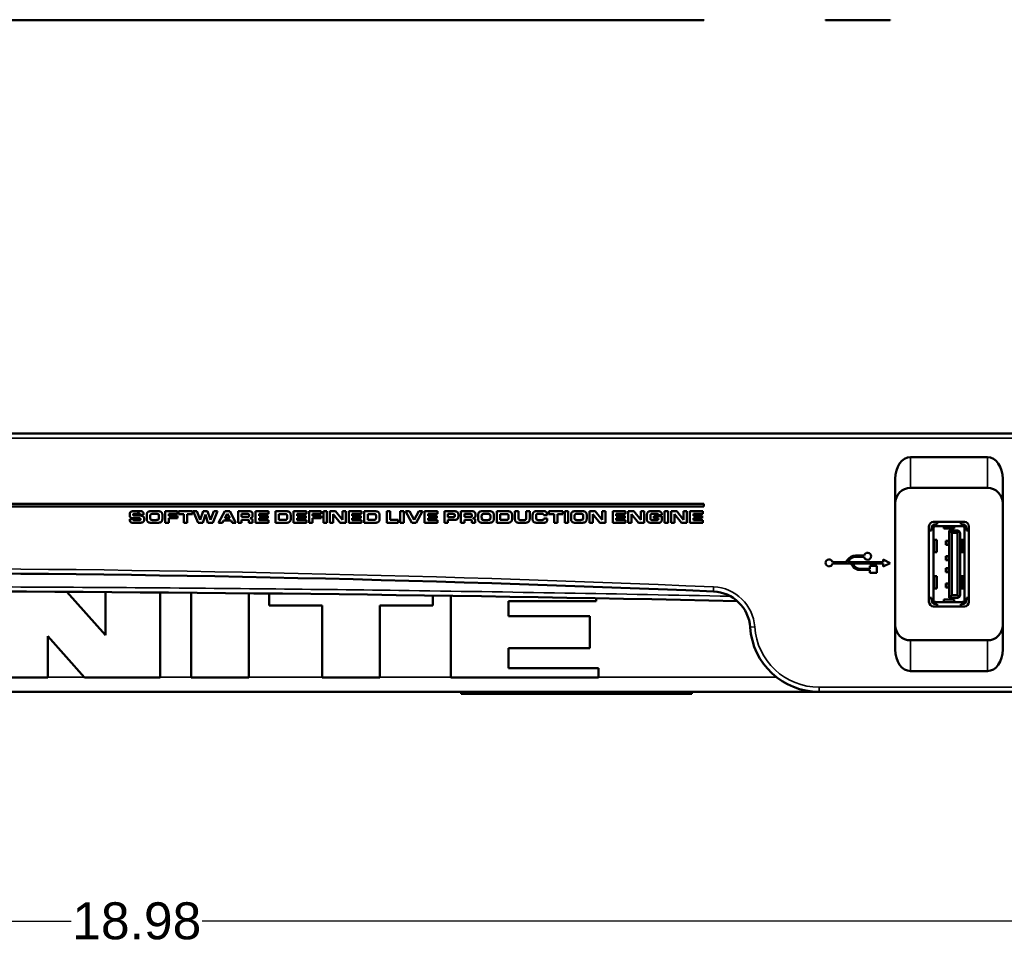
# Model space of a CAD drawing. Header units: inches. Extents: x 1.8 to 36.9, y 5.5 to 26.1.
# Tile 24 of 38: x 25.1 to 31.5, y 9.5 to 15.5. Entities that reach past the tile are written whole.
import ezdxf

# ---------------------------------------------------------------- set-up
doc = ezdxf.new("R2010")
doc.units = ezdxf.units.IN
doc.header["$MEASUREMENT"] = 0
for name, color, linetype, lineweight in [('Dimension (ANSI)', 7, 'Continuous', 25), ('Visible (ANSI)', 7, 'Continuous', 50), ('Visible Narrow (ANSI)', 7, 'Continuous', 35)]:
    doc.layers.add(name, color=color, linetype=linetype, lineweight=lineweight)
doc.styles.add('Ross DEFAULT-ANSI', font='arial.ttf')
doc.dimstyles.new('Ross Fabrication Imperial-ANSI', dxfattribs={"dimtxt": 0.24, "dimasz": 0.098425, "dimexe": 0.125, "dimexo": 0.0625, "dimgap": 0.031496, "dimtad": 0, "dimtih": 1, "dimtoh": 1, "dimrnd": 1e-08, "dimzin": 0, "dimdsep": 46, "dimtxsty": 'Ross DEFAULT-ANSI', "dimcen": 0.09, "dimdle": 0.393701, "dimclrd": 179, "dimclre": 179, "dimclrt": 179, "dimadec": 0, "dimazin": 0, "dimtfac": 1, "dimtofl": 0, "dimtmove": 0, "dimatfit": 3, "dimfxl": 1, "dimtolj": 1, "dimtzin": 4, "dimlwd": 25, "dimlwe": 25, "dimarcsym": 0})

# ---------------------------------------------------------------- blocks, each defined once
blk = doc.blocks.new('*D6')
at = {"layer": 'Defpoints', "color": 0, "linetype": 'Continuous'}
for p in [(16.4199, 11.2276), (35.3999, 11.2276), (35.3999, 9.6385)]:
    blk.add_point(p, dxfattribs=at)
at = {"layer": 'Dimension (ANSI)', "color": 179, "linetype": 'Continuous', "lineweight": 25}
for p, q in [((16.4199, 11.1651), (16.4199, 9.5135)), ((35.3999, 11.1651), (35.3999, 9.5135)), ((16.5183, 9.6385), (25.4845, 9.6385)), ((35.3015, 9.6385), (26.3353, 9.6385))]:
    blk.add_line(p, q, dxfattribs=at)
at = {"layer": 'Dimension (ANSI)', "color": 179, "linetype": 'Continuous'}
for points in [[(16.5183, 9.6549), (16.5183, 9.6221), (16.4199, 9.6385)], [(35.3015, 9.6549), (35.3015, 9.6221), (35.3999, 9.6385)]]:
    blk.add_solid(points, dxfattribs=at)
at = {"layer": 'Dimension (ANSI)', "color": 179, "linetype": 'Continuous', "lineweight": 25, "insert": (25.9099, 9.6385), "char_height": 0.24, "attachment_point": 5, "style": 'Ross DEFAULT-ANSI'}
blk.add_mtext('\\A1;18.98', dxfattribs=at)

msp = doc.modelspace()

# ---------------------------------------------------------------- linework, layer by layer
at = {"layer": 'Visible (ANSI)'}
for p, q in [((29.5963, 15.493), (20.1347, 15.493)), ((29.5963, 15.495), (29.5963, 15.493)), ((30.3873, 15.495), (30.3873, 15.493)), ((30.3873, 15.493), (30.4325, 15.493)), ((30.4325, 15.495), (30.4325, 15.493)), ((30.519, 15.493), (30.4325, 15.493)), ((30.519, 15.495), (30.519, 15.493)), ((30.5301, 15.493), (30.519, 15.493)), ((30.5301, 15.493), (30.5811, 15.493)), ((30.6376, 15.493), (30.5811, 15.493)), ((30.6376, 15.495), (30.6376, 15.493)), ((30.6376, 15.493), (30.6827, 15.493)), ((30.6827, 15.495), (30.6827, 15.493)), ((30.7608, 15.493), (30.6827, 15.493)), ((30.7608, 15.495), (30.7608, 15.493)), ((30.8072, 15.493), (30.7608, 15.493)), ((30.8072, 15.495), (30.8072, 15.493)), ((35.2999, 12.8056), (16.5199, 12.8056)), ((31.4393, 12.6526), (30.9393, 12.6526)), ((30.8393, 11.404), (30.8393, 12.5112)), ((31.5393, 12.5112), (31.5393, 11.404)), ((30.9393, 12.4526), (31.4393, 12.4526)), ((29.5963, 12.3494), (20.1347, 12.3494)), ((20.1347, 12.3323), (29.5963, 12.3323)), ((25.9113, 12.3023), (25.8954, 12.302)), ((25.9273, 12.3023), (25.9113, 12.3023)), ((26.0243, 12.3023), (26.0081, 12.302)), ((26.0425, 12.302), (26.0243, 12.3023)), ((26.0951, 12.3016), (26.0951, 12.2266)), ((26.1747, 12.3016), (26.0951, 12.3016)), ((26.1747, 12.2845), (26.1747, 12.3016)), ((26.1816, 12.3016), (26.1816, 12.2828)), ((26.2713, 12.3016), (26.1816, 12.3016)), ((26.2713, 12.2828), (26.2713, 12.3016)), ((26.2774, 12.3016), (26.3079, 12.2266)), ((26.3008, 12.3016), (26.2774, 12.3016)), ((26.3227, 12.2447), (26.3008, 12.3016)), ((26.3424, 12.3016), (26.3227, 12.2447)), ((26.37, 12.3016), (26.3424, 12.3016)), ((26.3886, 12.2447), (26.37, 12.3016)), ((26.4112, 12.3016), (26.3886, 12.2447)), ((26.4036, 12.2266), (26.4345, 12.3016)), ((26.4345, 12.3016), (26.4112, 12.3016)), ((26.4831, 12.3016), (26.4413, 12.2266)), ((26.5139, 12.3016), (26.4831, 12.3016)), ((26.5548, 12.2266), (26.5139, 12.3016)), ((26.5683, 12.3016), (26.5683, 12.2266)), ((26.6381, 12.3016), (26.5683, 12.3016)), ((26.682, 12.3016), (26.682, 12.2266)), ((26.7656, 12.3016), (26.682, 12.3016)), ((26.7656, 12.2845), (26.7656, 12.3016)), ((26.8106, 12.3016), (26.8106, 12.2266)), ((26.8767, 12.3016), (26.8106, 12.3016)), ((26.929, 12.3016), (26.929, 12.2266)), ((27.0127, 12.3016), (26.929, 12.3016)), ((27.0127, 12.2845), (27.0127, 12.3016)), ((27.0295, 12.3016), (27.0295, 12.2266)), ((27.1091, 12.3016), (27.0295, 12.3016)), ((27.1091, 12.2845), (27.1091, 12.3016)), ((27.1457, 12.3016), (27.1229, 12.3016)), ((27.1229, 12.3016), (27.1229, 12.2266)), ((27.1457, 12.2266), (27.1457, 12.3016)), ((27.1651, 12.3016), (27.1651, 12.2266)), ((27.2014, 12.3016), (27.1651, 12.3016)), ((27.2466, 12.2454), (27.2014, 12.3016)), ((27.2466, 12.3016), (27.2466, 12.2454)), ((27.2681, 12.3016), (27.2466, 12.3016)), ((27.2681, 12.2266), (27.2681, 12.3016)), ((27.2877, 12.3016), (27.2877, 12.2266)), ((27.3713, 12.3016), (27.2877, 12.3016)), ((27.3713, 12.2845), (27.3713, 12.3016)), ((27.3882, 12.3016), (27.3882, 12.2266)), ((27.4543, 12.3016), (27.3882, 12.3016)), ((27.5347, 12.3016), (27.5347, 12.2266)), ((27.5575, 12.3016), (27.5347, 12.3016)), ((27.5575, 12.2454), (27.5575, 12.3016)), ((27.6449, 12.3016), (27.6221, 12.3016)), ((27.6221, 12.3016), (27.6221, 12.2266)), ((27.6449, 12.2266), (27.6449, 12.3016)), ((27.6825, 12.3016), (27.6575, 12.3016)), ((27.6575, 12.3016), (27.6971, 12.2266)), ((27.712, 12.245), (27.6825, 12.3016)), ((27.7427, 12.3016), (27.712, 12.245)), ((27.7263, 12.2266), (27.7681, 12.3016)), ((27.7681, 12.3016), (27.7427, 12.3016)), ((27.7809, 12.3016), (27.7809, 12.2266)), ((27.8645, 12.3016), (27.7809, 12.3016)), ((27.8645, 12.2845), (27.8645, 12.3016)), ((27.9095, 12.3016), (27.9095, 12.2266)), ((27.9702, 12.3016), (27.9095, 12.3016)), ((28.0164, 12.3016), (28.0164, 12.2266)), ((28.0862, 12.3016), (28.0164, 12.3016)), ((28.1785, 12.3023), (28.1623, 12.302)), ((28.1967, 12.302), (28.1785, 12.3023)), ((28.2493, 12.3016), (28.2493, 12.2266)), ((28.3155, 12.3016), (28.2493, 12.3016)), ((28.3676, 12.3014), (28.3676, 12.2554)), ((28.3905, 12.3014), (28.3676, 12.3014)), ((28.3905, 12.2621), (28.3905, 12.3014)), ((28.441, 12.3014), (28.441, 12.2588)), ((28.464, 12.3014), (28.441, 12.3014)), ((28.464, 12.2544), (28.464, 12.3014)), ((28.5309, 12.3022), (28.5096, 12.3017)), ((28.5463, 12.3022), (28.5309, 12.3022)), ((28.589, 12.3016), (28.589, 12.2828)), ((28.6787, 12.3016), (28.589, 12.3016)), ((28.6787, 12.2828), (28.6787, 12.3016)), ((28.7143, 12.3016), (28.6915, 12.3016)), ((28.6915, 12.3016), (28.6915, 12.2266)), ((28.7143, 12.2266), (28.7143, 12.3016)), ((28.7822, 12.3023), (28.766, 12.302)), ((28.8004, 12.302), (28.7822, 12.3023)), ((28.853, 12.3016), (28.853, 12.2266)), ((28.8892, 12.3016), (28.853, 12.3016)), ((28.9344, 12.2454), (28.8892, 12.3016)), ((28.9344, 12.3016), (28.9344, 12.2454)), ((28.9559, 12.3016), (28.9344, 12.3016)), ((28.9559, 12.2266), (28.9559, 12.3016)), ((29.0036, 12.3016), (29.0036, 12.2266)), ((29.0873, 12.3016), (29.0036, 12.3016)), ((29.0873, 12.2845), (29.0873, 12.3016)), ((29.104, 12.3016), (29.104, 12.2266)), ((29.1403, 12.3016), (29.104, 12.3016)), ((29.1855, 12.2454), (29.1403, 12.3016)), ((29.1855, 12.3016), (29.1855, 12.2454)), ((29.207, 12.3016), (29.1855, 12.3016)), ((29.207, 12.2266), (29.207, 12.3016)), ((29.273, 12.3023), (29.2559, 12.3019)), ((29.2792, 12.3023), (29.273, 12.3023)), ((29.2945, 12.3019), (29.2792, 12.3023)), ((29.3636, 12.3016), (29.3408, 12.3016)), ((29.3408, 12.3016), (29.3408, 12.2266)), ((29.3636, 12.2266), (29.3636, 12.3016)), ((29.3831, 12.3016), (29.3831, 12.2266)), ((29.4193, 12.3016), (29.3831, 12.3016)), ((29.4645, 12.2454), (29.4193, 12.3016)), ((29.4645, 12.3016), (29.4645, 12.2454)), ((29.486, 12.3016), (29.4645, 12.3016)), ((29.486, 12.2266), (29.486, 12.3016)), ((29.5056, 12.3016), (29.5056, 12.2266)), ((29.5893, 12.3016), (29.5056, 12.3016)), ((29.5893, 12.2845), (29.5893, 12.3016)), ((29.5963, 12.3323), (29.5963, 12.3494)), ((25.8643, 12.2505), (25.8643, 12.2459)), ((25.8867, 12.2505), (25.8643, 12.2505)), ((25.883, 12.2566), (25.9206, 12.2558)), ((25.8868, 12.2492), (25.8867, 12.2505)), ((25.8879, 12.2262), (25.9033, 12.2259)), ((25.8951, 12.2854), (25.9126, 12.286)), ((25.9302, 12.2728), (25.8975, 12.2728)), ((25.9094, 12.2422), (25.8985, 12.2422)), ((25.9033, 12.2259), (25.9325, 12.2267)), ((25.9247, 12.2427), (25.9094, 12.2422)), ((25.9126, 12.286), (25.9236, 12.2858)), ((25.9206, 12.2558), (25.9243, 12.2558)), ((25.9324, 12.2788), (25.9547, 12.2788)), ((25.9744, 12.2652), (25.9746, 12.2513)), ((25.9974, 12.267), (25.998, 12.2755)), ((25.9974, 12.2619), (25.9974, 12.267)), ((26.0018, 12.2264), (26.0174, 12.2258)), ((26.0358, 12.2443), (26.0119, 12.2443)), ((26.0145, 12.2839), (26.0373, 12.2839)), ((26.0174, 12.2258), (26.0246, 12.2258)), ((26.0246, 12.2258), (26.0417, 12.2264)), ((26.0541, 12.2668), (26.0539, 12.2566)), ((26.0772, 12.2654), (26.0772, 12.269)), ((26.0951, 12.2266), (26.1179, 12.2266)), ((26.1179, 12.2845), (26.1747, 12.2845)), ((26.1179, 12.2716), (26.1179, 12.2845)), ((26.1747, 12.2716), (26.1179, 12.2716)), ((26.1179, 12.2568), (26.1747, 12.2568)), ((26.1179, 12.2266), (26.1179, 12.2568)), ((26.1747, 12.2568), (26.1747, 12.2716)), ((26.1816, 12.2828), (26.2151, 12.2828)), ((26.2151, 12.2828), (26.2151, 12.2266)), ((26.2151, 12.2266), (26.238, 12.2266)), ((26.238, 12.2828), (26.2713, 12.2828)), ((26.238, 12.2266), (26.238, 12.2828)), ((26.3079, 12.2266), (26.3386, 12.2266)), ((26.3386, 12.2266), (26.3559, 12.2797)), ((26.3559, 12.2797), (26.3726, 12.2266)), ((26.3726, 12.2266), (26.4036, 12.2266)), ((26.4413, 12.2266), (26.4667, 12.2266)), ((26.4667, 12.2266), (26.4741, 12.2402)), ((26.4741, 12.2402), (26.5226, 12.2402)), ((26.4821, 12.2557), (26.4982, 12.2854)), ((26.5143, 12.2557), (26.4821, 12.2557)), ((26.4982, 12.2854), (26.5143, 12.2557)), ((26.5226, 12.2402), (26.5297, 12.2266)), ((26.5297, 12.2266), (26.5548, 12.2266)), ((26.5683, 12.2266), (26.5911, 12.2266)), ((26.5911, 12.264), (26.5911, 12.2834)), ((26.5911, 12.2834), (26.6326, 12.2834)), ((26.6286, 12.264), (26.5911, 12.264)), ((26.5911, 12.2458), (26.6292, 12.2458)), ((26.5911, 12.2266), (26.5911, 12.2458)), ((26.6326, 12.2834), (26.6363, 12.2826)), ((26.6392, 12.2338), (26.6392, 12.2266)), ((26.6392, 12.2266), (26.6623, 12.2266)), ((26.6623, 12.2266), (26.6623, 12.241)), ((26.6632, 12.2766), (26.6632, 12.2779)), ((26.682, 12.2266), (26.7656, 12.2266)), ((26.7048, 12.2845), (26.7656, 12.2845)), ((26.7048, 12.2716), (26.7048, 12.2845)), ((26.7616, 12.2716), (26.7048, 12.2716)), ((26.7048, 12.2568), (26.7616, 12.2568)), ((26.7048, 12.2435), (26.7048, 12.2568)), ((26.7656, 12.2435), (26.7048, 12.2435)), ((26.7616, 12.2568), (26.7616, 12.2716)), ((26.7656, 12.2266), (26.7656, 12.2435)), ((26.8106, 12.2266), (26.8851, 12.2266)), ((26.8334, 12.2449), (26.8334, 12.2831)), ((26.8334, 12.2831), (26.8722, 12.2831)), ((26.8719, 12.2449), (26.8334, 12.2449)), ((26.8879, 12.2642), (26.8879, 12.2635)), ((26.911, 12.2557), (26.911, 12.2678)), ((26.911, 12.2529), (26.911, 12.2557)), ((26.929, 12.2266), (27.0127, 12.2266)), ((26.9518, 12.2845), (27.0127, 12.2845)), ((26.9518, 12.2716), (26.9518, 12.2845)), ((27.0086, 12.2716), (26.9518, 12.2716)), ((26.9518, 12.2568), (27.0086, 12.2568)), ((26.9518, 12.2435), (26.9518, 12.2568)), ((27.0127, 12.2435), (26.9518, 12.2435)), ((27.0086, 12.2568), (27.0086, 12.2716)), ((27.0127, 12.2266), (27.0127, 12.2435)), ((27.0295, 12.2266), (27.0523, 12.2266)), ((27.0523, 12.2845), (27.1091, 12.2845)), ((27.0523, 12.2716), (27.0523, 12.2845)), ((27.1091, 12.2716), (27.0523, 12.2716)), ((27.0523, 12.2568), (27.1091, 12.2568)), ((27.0523, 12.2266), (27.0523, 12.2568)), ((27.1091, 12.2568), (27.1091, 12.2716)), ((27.1229, 12.2266), (27.1457, 12.2266)), ((27.1651, 12.2266), (27.1866, 12.2266)), ((27.1866, 12.2266), (27.1866, 12.2829)), ((27.1866, 12.2829), (27.2318, 12.2266)), ((27.2318, 12.2266), (27.2681, 12.2266)), ((27.2877, 12.2266), (27.3713, 12.2266)), ((27.3105, 12.2845), (27.3713, 12.2845)), ((27.3105, 12.2716), (27.3105, 12.2845)), ((27.3673, 12.2716), (27.3105, 12.2716)), ((27.3105, 12.2568), (27.3673, 12.2568)), ((27.3105, 12.2435), (27.3105, 12.2568)), ((27.3713, 12.2435), (27.3105, 12.2435)), ((27.3673, 12.2568), (27.3673, 12.2716)), ((27.3713, 12.2266), (27.3713, 12.2435)), ((27.3882, 12.2266), (27.4627, 12.2266)), ((27.411, 12.2449), (27.411, 12.2831)), ((27.411, 12.2831), (27.4498, 12.2831)), ((27.4495, 12.2449), (27.411, 12.2449)), ((27.4655, 12.2642), (27.4655, 12.2635)), ((27.4886, 12.2557), (27.4886, 12.2678)), ((27.4886, 12.2529), (27.4886, 12.2557)), ((27.5347, 12.2266), (27.6094, 12.2266)), ((27.6094, 12.2454), (27.5575, 12.2454)), ((27.6094, 12.2266), (27.6094, 12.2454)), ((27.6221, 12.2266), (27.6449, 12.2266)), ((27.6971, 12.2266), (27.7263, 12.2266)), ((27.7809, 12.2266), (27.8645, 12.2266)), ((27.8037, 12.2845), (27.8645, 12.2845)), ((27.8037, 12.2716), (27.8037, 12.2845)), ((27.8605, 12.2716), (27.8037, 12.2716)), ((27.8037, 12.2568), (27.8605, 12.2568)), ((27.8037, 12.2435), (27.8037, 12.2568)), ((27.8645, 12.2435), (27.8037, 12.2435)), ((27.8605, 12.2568), (27.8605, 12.2716)), ((27.8645, 12.2266), (27.8645, 12.2435)), ((27.9095, 12.2266), (27.9323, 12.2266)), ((27.9323, 12.2634), (27.9323, 12.2834)), ((27.9323, 12.2834), (27.9651, 12.2834)), ((27.9655, 12.2634), (27.9323, 12.2634)), ((27.9323, 12.2452), (27.9738, 12.2452)), ((27.9323, 12.2266), (27.9323, 12.2452)), ((28.0164, 12.2266), (28.0392, 12.2266)), ((28.0392, 12.264), (28.0392, 12.2834)), ((28.0392, 12.2834), (28.0807, 12.2834)), ((28.0767, 12.264), (28.0392, 12.264)), ((28.0392, 12.2458), (28.0774, 12.2458)), ((28.0392, 12.2266), (28.0392, 12.2458)), ((28.0807, 12.2834), (28.0844, 12.2826)), ((28.0873, 12.2338), (28.0873, 12.2266)), ((28.0873, 12.2266), (28.1104, 12.2266)), ((28.1104, 12.2266), (28.1104, 12.241)), ((28.1113, 12.2766), (28.1113, 12.2779)), ((28.1286, 12.2652), (28.1289, 12.2513)), ((28.1517, 12.267), (28.1522, 12.2755)), ((28.1517, 12.2619), (28.1517, 12.267)), ((28.1561, 12.2264), (28.1716, 12.2258)), ((28.19, 12.2443), (28.1661, 12.2443)), ((28.1688, 12.2839), (28.1915, 12.2839)), ((28.1716, 12.2258), (28.1788, 12.2258)), ((28.1788, 12.2258), (28.196, 12.2264)), ((28.2083, 12.2668), (28.2081, 12.2566)), ((28.2314, 12.2654), (28.2314, 12.269)), ((28.2493, 12.2266), (28.3239, 12.2266)), ((28.2721, 12.2449), (28.2721, 12.2831)), ((28.2721, 12.2831), (28.3109, 12.2831)), ((28.3106, 12.2449), (28.2721, 12.2449)), ((28.3267, 12.2642), (28.3267, 12.2635)), ((28.3497, 12.2557), (28.3497, 12.2678)), ((28.3497, 12.2529), (28.3497, 12.2557)), ((28.4264, 12.244), (28.4067, 12.244)), ((28.4079, 12.2257), (28.4265, 12.2257)), ((28.4822, 12.2661), (28.4828, 12.2504)), ((28.5184, 12.2261), (28.5325, 12.2258)), ((28.5201, 12.284), (28.5445, 12.284)), ((28.5429, 12.2441), (28.5223, 12.2441)), ((28.5325, 12.2258), (28.55, 12.2261)), ((28.555, 12.2751), (28.5772, 12.2751)), ((28.578, 12.2551), (28.5556, 12.2551)), ((28.5781, 12.2519), (28.578, 12.2551)), ((28.589, 12.2828), (28.6224, 12.2828)), ((28.6224, 12.2828), (28.6224, 12.2266)), ((28.6224, 12.2266), (28.6453, 12.2266)), ((28.6453, 12.2828), (28.6787, 12.2828)), ((28.6453, 12.2266), (28.6453, 12.2828)), ((28.6915, 12.2266), (28.7143, 12.2266)), ((28.7324, 12.2652), (28.7326, 12.2513)), ((28.7554, 12.267), (28.756, 12.2755)), ((28.7554, 12.2619), (28.7554, 12.267)), ((28.7598, 12.2264), (28.7754, 12.2258)), ((28.7938, 12.2443), (28.7699, 12.2443)), ((28.7725, 12.2839), (28.7952, 12.2839)), ((28.7754, 12.2258), (28.7825, 12.2258)), ((28.7825, 12.2258), (28.7997, 12.2264)), ((28.8121, 12.2668), (28.8119, 12.2566)), ((28.8351, 12.2654), (28.8351, 12.269)), ((28.853, 12.2266), (28.8745, 12.2266)), ((28.8745, 12.2266), (28.8745, 12.2829)), ((28.8745, 12.2829), (28.9197, 12.2266)), ((28.9197, 12.2266), (28.9559, 12.2266)), ((29.0036, 12.2266), (29.0873, 12.2266)), ((29.0264, 12.2845), (29.0873, 12.2845)), ((29.0264, 12.2716), (29.0264, 12.2845)), ((29.0832, 12.2716), (29.0264, 12.2716)), ((29.0264, 12.2568), (29.0832, 12.2568)), ((29.0264, 12.2435), (29.0264, 12.2568)), ((29.0873, 12.2435), (29.0264, 12.2435)), ((29.0832, 12.2568), (29.0832, 12.2716)), ((29.0873, 12.2266), (29.0873, 12.2435)), ((29.104, 12.2266), (29.1255, 12.2266)), ((29.1255, 12.2266), (29.1255, 12.2829)), ((29.1255, 12.2829), (29.1707, 12.2266)), ((29.1707, 12.2266), (29.207, 12.2266)), ((29.225, 12.263), (29.2252, 12.2535)), ((29.2481, 12.2599), (29.2481, 12.267)), ((29.2623, 12.2433), (29.2563, 12.2439)), ((29.2605, 12.2843), (29.287, 12.2839)), ((29.2881, 12.2433), (29.2623, 12.2433)), ((29.2623, 12.2258), (29.2996, 12.2258)), ((29.2715, 12.2688), (29.2715, 12.2548)), ((29.3228, 12.2688), (29.2715, 12.2688)), ((29.2715, 12.2548), (29.3005, 12.2548)), ((29.287, 12.2839), (29.2926, 12.2839)), ((29.3005, 12.2758), (29.3228, 12.2758)), ((29.3005, 12.2548), (29.3005, 12.2526)), ((29.3228, 12.2758), (29.3228, 12.2772)), ((29.323, 12.2531), (29.3228, 12.2688)), ((29.3408, 12.2266), (29.3636, 12.2266)), ((29.3831, 12.2266), (29.4046, 12.2266)), ((29.4046, 12.2266), (29.4046, 12.2829)), ((29.4046, 12.2829), (29.4498, 12.2266)), ((29.4498, 12.2266), (29.486, 12.2266)), ((29.5056, 12.2266), (29.5893, 12.2266)), ((29.5284, 12.2845), (29.5893, 12.2845)), ((29.5284, 12.2716), (29.5284, 12.2845)), ((29.5852, 12.2716), (29.5284, 12.2716)), ((29.5284, 12.2568), (29.5852, 12.2568)), ((29.5284, 12.2435), (29.5284, 12.2568)), ((29.5893, 12.2435), (29.5284, 12.2435)), ((29.5852, 12.2568), (29.5852, 12.2716)), ((29.5893, 12.2266), (29.5893, 12.2435)), ((31.0893, 12.2326), (31.2893, 12.2326)), ((31.1127, 12.2174), (31.1127, 12.2326)), ((31.2658, 12.2326), (31.2658, 12.2174)), ((31.0593, 11.7126), (31.0593, 12.2026)), ((31.0593, 12.1765), (31.0751, 12.1765)), ((31.0751, 12.1859), (31.0751, 12.1765)), ((31.0877, 12.1859), (31.0877, 11.7292)), ((31.1066, 12.2174), (31.1127, 12.2174)), ((31.2719, 12.2048), (31.1066, 12.2048)), ((31.1548, 12.1891), (31.1548, 12.2048)), ((31.1548, 12.1891), (31.1548, 12.1881)), ((31.2237, 12.1881), (31.1548, 12.1881)), ((31.2412, 12.1771), (31.19, 12.1771)), ((31.19, 12.1771), (31.2071, 12.16)), ((31.19, 12.1771), (31.19, 11.7381)), ((31.2439, 12.16), (31.2071, 12.16)), ((31.2071, 12.16), (31.2071, 11.7551)), ((31.2237, 12.2048), (31.2237, 12.1891)), ((31.2237, 12.1891), (31.2237, 12.1881)), ((31.2551, 12.1713), (31.2439, 12.16)), ((31.2439, 11.7551), (31.2439, 12.16)), ((31.2658, 12.2174), (31.2719, 12.2174)), ((31.2908, 12.1859), (31.2908, 11.7292)), ((31.3034, 12.1859), (31.3034, 12.1765)), ((31.3034, 12.1765), (31.3193, 12.1765)), ((31.3193, 12.2026), (31.3193, 11.7126)), ((31.0877, 12.1151), (31.096, 12.1151)), ((31.096, 12.1151), (31.1093, 12.1151)), ((31.1093, 12.0363), (31.1093, 12.1151)), ((31.1836, 12.1084), (31.1696, 12.1084)), ((31.1696, 12.0824), (31.1696, 12.1084)), ((31.1836, 12.1084), (31.19, 12.1084)), ((31.2609, 11.7578), (31.2609, 12.1574)), ((31.2692, 12.1151), (31.2825, 12.1151)), ((31.2692, 12.0363), (31.2692, 12.1151)), ((31.2825, 12.1151), (31.2908, 12.1151)), ((31.096, 12.0363), (31.0877, 12.0363)), ((31.1093, 12.0363), (31.096, 12.0363)), ((31.1836, 12.0824), (31.1696, 12.0824)), ((31.1836, 12.0824), (31.19, 12.0824)), ((31.2825, 12.0363), (31.2692, 12.0363)), ((31.2908, 12.0363), (31.2825, 12.0363)), ((30.519, 11.9694), (30.4325, 11.9694)), ((30.5301, 11.9858), (30.519, 11.9694)), ((30.5291, 11.9694), (30.5373, 11.9816)), ((30.7608, 11.9694), (30.5291, 11.9694)), ((30.5807, 12.0048), (30.6375, 12.0048)), ((30.6376, 12.0132), (30.5811, 12.0132)), ((30.7608, 11.9871), (30.7608, 11.9694)), ((30.8072, 11.9645), (30.7608, 11.9871)), ((31.1836, 12.0099), (31.1696, 12.0099)), ((31.1696, 11.984), (31.1696, 12.0099)), ((31.1836, 11.984), (31.1696, 11.984)), ((31.1836, 12.0099), (31.19, 12.0099)), ((31.19, 11.984), (31.1836, 11.984)), ((30.4322, 11.9607), (30.5509, 11.9607)), ((30.5509, 11.9607), (30.5615, 11.9455)), ((30.5601, 11.9607), (30.761, 11.9607)), ((30.5676, 11.95), (30.5601, 11.9607)), ((30.6745, 11.9273), (30.6111, 11.9273)), ((30.6112, 11.9197), (30.6745, 11.9197)), ((30.6745, 11.9457), (30.6745, 11.9273)), ((30.7206, 11.9457), (30.6745, 11.9457)), ((30.6745, 11.9197), (30.6745, 11.9005)), ((30.7206, 11.9005), (30.7206, 11.9457)), ((30.761, 11.9421), (30.8072, 11.9645)), ((30.761, 11.9607), (30.761, 11.9421)), ((31.1836, 11.9312), (31.1696, 11.9312)), ((31.1696, 11.9052), (31.1696, 11.9312)), ((31.1836, 11.9052), (31.1696, 11.9052)), ((31.1836, 11.9312), (31.19, 11.9312)), ((31.19, 11.9052), (31.1836, 11.9052)), ((30.6745, 11.9005), (30.7206, 11.9005)), ((31.0877, 11.8788), (31.096, 11.8788)), ((31.096, 11.8788), (31.1093, 11.8788)), ((31.1093, 11.8001), (31.1093, 11.8788)), ((31.2692, 11.8788), (31.2825, 11.8788)), ((31.2692, 11.8001), (31.2692, 11.8788)), ((31.2825, 11.8788), (31.2908, 11.8788)), ((25.7063, 11.4962), (25.456, 11.7774)), ((31.096, 11.8001), (31.0877, 11.8001)), ((31.1093, 11.8001), (31.096, 11.8001)), ((31.1836, 11.8328), (31.1696, 11.8328)), ((31.1696, 11.8068), (31.1696, 11.8328)), ((31.1836, 11.8068), (31.1696, 11.8068)), ((31.1836, 11.8328), (31.19, 11.8328)), ((31.19, 11.8068), (31.1836, 11.8068)), ((31.2825, 11.8001), (31.2692, 11.8001)), ((31.2908, 11.8001), (31.2825, 11.8001)), ((25.7063, 11.7759), (25.7063, 11.4962)), ((26.0611, 11.2209), (26.0611, 11.7733)), ((26.2642, 11.7717), (26.2642, 11.2209)), ((26.6392, 11.2209), (26.6392, 11.7682)), ((26.7697, 11.7668), (26.7697, 11.6886)), ((27.8348, 11.6886), (27.8348, 11.7535)), ((27.9519, 11.7518), (27.9519, 11.2209)), ((28.3269, 11.7167), (28.8952, 11.7166)), ((28.3269, 11.6188), (28.3269, 11.7167)), ((28.8952, 11.7166), (28.8952, 11.7361)), ((31.0751, 11.7387), (31.0593, 11.7387)), ((31.0751, 11.7387), (31.0751, 11.7292)), ((31.1548, 11.7271), (31.1548, 11.726)), ((31.2237, 11.7271), (31.1548, 11.7271)), ((31.1548, 11.7103), (31.1548, 11.726)), ((31.2071, 11.7551), (31.19, 11.7381)), ((31.19, 11.7381), (31.2412, 11.7381)), ((31.2071, 11.7551), (31.2439, 11.7551)), ((31.2237, 11.7271), (31.2237, 11.726)), ((31.2237, 11.726), (31.2237, 11.7103)), ((31.2439, 11.7551), (31.2551, 11.7439)), ((31.3193, 11.7387), (31.3034, 11.7387)), ((31.3034, 11.7387), (31.3034, 11.7292)), ((26.7697, 11.6886), (27.1152, 11.6886)), ((27.1152, 11.6886), (27.1152, 11.2209)), ((27.4893, 11.6886), (27.8348, 11.6886)), ((27.4893, 11.2209), (27.4893, 11.6886)), ((31.2893, 11.6826), (31.0893, 11.6826)), ((31.2719, 11.7103), (31.1066, 11.7103)), ((31.1127, 11.6977), (31.1066, 11.6977)), ((31.1127, 11.6826), (31.1127, 11.6977)), ((31.2658, 11.6977), (31.2658, 11.6826)), ((31.2719, 11.6977), (31.2658, 11.6977)), ((28.854, 11.6188), (28.3269, 11.6188)), ((28.854, 11.4125), (28.854, 11.6188)), ((25.3312, 11.4889), (25.5701, 11.2209)), ((25.3312, 11.2209), (25.3312, 11.4889)), ((31.4393, 11.4626), (30.9393, 11.4626)), ((28.3268, 11.4125), (28.854, 11.4125)), ((28.3268, 11.2826), (28.3268, 11.4125)), ((28.9116, 11.2826), (28.3268, 11.2826)), ((28.9116, 11.2209), (28.9116, 11.2826)), ((24.9772, 11.2209), (25.3312, 11.2209)), ((25.5701, 11.2209), (26.0611, 11.2209)), ((26.2642, 11.2209), (26.6392, 11.2209)), ((27.1152, 11.2209), (27.4893, 11.2209)), ((27.9519, 11.2209), (28.9116, 11.2209)), ((30.9393, 11.2626), (31.4393, 11.2626)), ((30.3459, 11.1276), (17.4459, 11.1276)), ((28.0179, 11.1276), (28.0179, 11.1256)), ((28.0179, 11.1256), (28.0479, 11.1256)), ((28.0179, 11.1256), (28.0179, 11.1156)), ((28.0479, 11.1256), (28.0179, 11.1256)), ((28.0479, 11.1156), (28.0179, 11.1156)), ((29.4879, 11.1256), (28.0479, 11.1256)), ((29.4879, 11.1256), (28.0479, 11.1256)), ((28.0479, 11.1156), (29.4879, 11.1156)), ((29.4879, 11.1256), (29.5179, 11.1256)), ((29.5179, 11.1256), (29.4879, 11.1256)), ((29.5179, 11.1156), (29.4879, 11.1156)), ((29.5179, 11.1256), (29.5179, 11.1276)), ((29.5179, 11.1156), (29.5179, 11.1256)), ((30.3459, 11.1276), (35.2999, 11.1276))]:
    msp.add_line(p, q, dxfattribs=at)
for centre, radius, start, end in [((30.9393, 12.3526), 0.1, 90, 180), ((31.4393, 12.3526), 0.1, 0, 90), ((31.0893, 12.2026), 0.03, 90, 180), ((31.2893, 12.2026), 0.03, 0, 90), ((31.1066, 12.1859), 0.0315, 90, 180), ((31.1066, 12.1859), 0.0189, 90, 180), ((31.2412, 12.1574), 0.0197, 45, 90), ((31.2412, 12.1574), 0.0197, 0, 45), ((31.2719, 12.1859), 0.0315, 0, 90), ((31.2719, 12.1859), 0.0189, 0, 90), ((30.41, 11.9658), 0.0228, 8.99186, 346.83631), ((30.5811, 11.9519), 0.0612, 90, 146.38794), ((30.5811, 11.9519), 0.0529, 90.36746, 145.92778), ((30.6599, 12.0088), 0.0228, 190.19213, 169.05119), ((30.6111, 11.9802), 0.0605, 214.99188, 270.12903), ((30.6111, 11.9802), 0.0529, 214.78904, 270), ((23.9893, -121.755), 133.6554, 87.569162, 92.511409), ((23.9569, -255.9929), 267.7745, 88.746822, 91.278029), ((29.6475, 11.5304), 0.25, 3.86678, 87.56916), ((31.0893, 11.7126), 0.03, 180, 270), ((31.1066, 11.7292), 0.0315, 180, 270), ((31.1066, 11.7292), 0.0189, 180, 270), ((31.2412, 11.7578), 0.0197, 270, 315), ((31.2412, 11.7578), 0.0197, 315, 0), ((31.2719, 11.7292), 0.0189, 270, 0), ((31.2719, 11.7292), 0.0315, 270, 0), ((31.2893, 11.7126), 0.03, 270, 0), ((30.3459, 11.5776), 0.45, 183.86678, 270), ((30.9393, 11.5626), 0.1, 180, 270), ((31.4393, 11.5626), 0.1, 270, 0)]:
    msp.add_arc(centre, radius, start, end, dxfattribs=at)
for centre, major_axis, start_param, end_param in [((30.9393, 12.5112), (0, 0.1414), 0, 1.570796), ((31.4393, 12.5112), (0, 0.1414), 4.712389, 6.283185), ((30.9393, 11.404), (0, -0.1414), 4.712389, 6.283185), ((31.4393, 11.404), (0, -0.1414), 0, 1.570796)]:
    msp.add_ellipse(centre, major_axis=major_axis, ratio=0.707107, start_param=start_param, end_param=end_param, dxfattribs=at)
for points in [[(25.8765, 12.2998), (25.8691, 12.2978), (25.8638, 12.2875), (25.8638, 12.2783)], [(25.8954, 12.302), (25.8899, 12.302), (25.8804, 12.3008), (25.8765, 12.2998)], [(25.9427, 12.3007), (25.9395, 12.3016), (25.9322, 12.3023), (25.9273, 12.3023)], [(25.9547, 12.2788), (25.9547, 12.2845), (25.9532, 12.2912), (25.9484, 12.2994), (25.9427, 12.3007)], [(26.0081, 12.302), (25.986, 12.302), (25.9744, 12.288), (25.9744, 12.2652)], [(26.0772, 12.269), (26.0772, 12.2888), (26.0625, 12.302), (26.0425, 12.302)], [(26.6574, 12.2963), (26.6517, 12.3016), (26.6381, 12.3016)], [(26.6632, 12.2779), (26.6632, 12.2847), (26.6603, 12.2937), (26.6574, 12.2963)], [(26.911, 12.2678), (26.911, 12.288), (26.8969, 12.3016), (26.8767, 12.3016)], [(27.4886, 12.2678), (27.4886, 12.288), (27.4745, 12.3016), (27.4543, 12.3016)], [(28.0004, 12.2739), (28.0004, 12.2907), (27.9871, 12.3016), (27.9702, 12.3016)], [(28.1055, 12.2963), (28.0998, 12.3016), (28.0862, 12.3016)], [(28.1113, 12.2779), (28.1113, 12.2847), (28.1084, 12.2937), (28.1055, 12.2963)], [(28.1623, 12.302), (28.1402, 12.302), (28.1286, 12.288), (28.1286, 12.2652)], [(28.2314, 12.269), (28.2314, 12.2888), (28.2167, 12.302), (28.1967, 12.302)], [(28.3497, 12.2678), (28.3497, 12.288), (28.3357, 12.3016), (28.3155, 12.3016)], [(28.5096, 12.3017), (28.493, 12.3017), (28.4822, 12.2844), (28.4822, 12.2661)], [(28.5772, 12.2751), (28.5772, 12.2868), (28.5697, 12.3004), (28.5523, 12.3022), (28.5463, 12.3022)], [(28.766, 12.302), (28.7439, 12.302), (28.7324, 12.288), (28.7324, 12.2652)], [(28.8351, 12.269), (28.8351, 12.2888), (28.8204, 12.302), (28.8004, 12.302)], [(29.2559, 12.3019), (29.2359, 12.3019), (29.225, 12.285), (29.225, 12.263)], [(29.3228, 12.2772), (29.3228, 12.2917), (29.3094, 12.3019), (29.2945, 12.3019)], [(25.8638, 12.2783), (25.8638, 12.2674), (25.868, 12.2619)], [(25.8643, 12.2459), (25.8643, 12.2341), (25.8757, 12.2262), (25.8879, 12.2262)], [(25.868, 12.2619), (25.8725, 12.2566), (25.883, 12.2566)], [(25.8868, 12.2797), (25.8868, 12.2827), (25.8919, 12.2854), (25.8951, 12.2854)], [(25.8896, 12.274), (25.8868, 12.2755), (25.8868, 12.2797)], [(25.8899, 12.2433), (25.8868, 12.2447), (25.8868, 12.2492)], [(25.8975, 12.2728), (25.8949, 12.2728), (25.891, 12.2735), (25.8896, 12.274)], [(25.8985, 12.2422), (25.8932, 12.2422), (25.8899, 12.2433)], [(25.9236, 12.2858), (25.9278, 12.2858), (25.9324, 12.2826), (25.9324, 12.2788)], [(25.9243, 12.2558), (25.9304, 12.2558), (25.9348, 12.2522), (25.9348, 12.2492)], [(25.9348, 12.2492), (25.9348, 12.2459), (25.931, 12.2427), (25.9247, 12.2427)], [(25.9513, 12.2682), (25.9449, 12.2728), (25.9302, 12.2728)], [(25.9325, 12.2267), (25.9461, 12.2267), (25.9579, 12.2366), (25.9579, 12.25)], [(25.9579, 12.25), (25.9579, 12.2638), (25.9513, 12.2682)], [(25.9746, 12.2513), (25.9746, 12.2382), (25.9889, 12.2264), (26.0018, 12.2264)], [(26.0119, 12.2443), (26.0022, 12.2443), (25.9974, 12.2516), (25.9974, 12.2619)], [(25.998, 12.2755), (25.9987, 12.2808), (26.0028, 12.2823)], [(26.0028, 12.2823), (26.0066, 12.2839), (26.0145, 12.2839)], [(26.0539, 12.2566), (26.0539, 12.2483), (26.0454, 12.2443), (26.0358, 12.2443)], [(26.0373, 12.2839), (26.0383, 12.2839), (26.0417, 12.2838), (26.0492, 12.2827), (26.0529, 12.2793), (26.0541, 12.2718), (26.0541, 12.2668)], [(26.0417, 12.2264), (26.0655, 12.2264), (26.0772, 12.2422), (26.0772, 12.2654)], [(26.6401, 12.2746), (26.6401, 12.2678), (26.6363, 12.264), (26.6286, 12.264)], [(26.6292, 12.2458), (26.6372, 12.2458), (26.6392, 12.2392), (26.6392, 12.2338)], [(26.6363, 12.2826), (26.6387, 12.2817), (26.6401, 12.2784), (26.6401, 12.2746)], [(26.647, 12.2553), (26.6549, 12.258), (26.6564, 12.259)], [(26.6623, 12.241), (26.6623, 12.2484), (26.6546, 12.2544), (26.647, 12.2553)], [(26.6564, 12.259), (26.6587, 12.2604), (26.6621, 12.2656), (26.6632, 12.2719), (26.6632, 12.2766)], [(26.8879, 12.2635), (26.8879, 12.2527), (26.8824, 12.2449), (26.8719, 12.2449)], [(26.8722, 12.2831), (26.883, 12.2831), (26.8879, 12.2753), (26.8879, 12.2642)], [(26.8851, 12.2266), (26.8952, 12.2266), (26.9085, 12.2365), (26.9108, 12.2492), (26.9108, 12.2518)], [(26.9108, 12.2518), (26.9108, 12.2521), (26.911, 12.2529)], [(27.4655, 12.2635), (27.4655, 12.2527), (27.4599, 12.2449), (27.4495, 12.2449)], [(27.4498, 12.2831), (27.4606, 12.2831), (27.4655, 12.2753), (27.4655, 12.2642)], [(27.4627, 12.2266), (27.4728, 12.2266), (27.4861, 12.2365), (27.4884, 12.2492), (27.4884, 12.2518)], [(27.4884, 12.2518), (27.4884, 12.2521), (27.4886, 12.2529)], [(27.9651, 12.2834), (27.9719, 12.2834), (27.9773, 12.2793), (27.9773, 12.2731)], [(27.9773, 12.2731), (27.9773, 12.2671), (27.972, 12.2634), (27.9655, 12.2634)], [(27.9738, 12.2452), (27.9901, 12.2452), (28.0004, 12.2582), (28.0004, 12.2739)], [(28.0882, 12.2746), (28.0882, 12.2678), (28.0844, 12.264), (28.0767, 12.264)], [(28.0774, 12.2458), (28.0853, 12.2458), (28.0873, 12.2392), (28.0873, 12.2338)], [(28.0844, 12.2826), (28.0868, 12.2817), (28.0882, 12.2784), (28.0882, 12.2746)], [(28.0951, 12.2553), (28.103, 12.258), (28.1046, 12.259)], [(28.1104, 12.241), (28.1104, 12.2484), (28.1028, 12.2544), (28.0951, 12.2553)], [(28.1046, 12.259), (28.1068, 12.2604), (28.1102, 12.2656), (28.1113, 12.2719), (28.1113, 12.2766)], [(28.1289, 12.2513), (28.1289, 12.2382), (28.1431, 12.2264), (28.1561, 12.2264)], [(28.1661, 12.2443), (28.1564, 12.2443), (28.1517, 12.2516), (28.1517, 12.2619)], [(28.1522, 12.2755), (28.1529, 12.2808), (28.157, 12.2823)], [(28.157, 12.2823), (28.1608, 12.2839), (28.1688, 12.2839)], [(28.2081, 12.2566), (28.2081, 12.2483), (28.1996, 12.2443), (28.19, 12.2443)], [(28.1915, 12.2839), (28.1925, 12.2839), (28.196, 12.2838), (28.2034, 12.2827), (28.2071, 12.2793), (28.2083, 12.2718), (28.2083, 12.2668)], [(28.196, 12.2264), (28.2197, 12.2264), (28.2314, 12.2422), (28.2314, 12.2654)], [(28.3267, 12.2635), (28.3267, 12.2527), (28.3211, 12.2449), (28.3106, 12.2449)], [(28.3109, 12.2831), (28.3217, 12.2831), (28.3267, 12.2753), (28.3267, 12.2642)], [(28.3239, 12.2266), (28.3339, 12.2266), (28.3473, 12.2365), (28.3495, 12.2492), (28.3495, 12.2518)], [(28.3495, 12.2518), (28.3495, 12.2521), (28.3497, 12.2529)], [(28.3676, 12.2554), (28.3676, 12.2418), (28.3774, 12.2287), (28.3851, 12.2272)], [(28.3851, 12.2272), (28.3893, 12.2263), (28.4001, 12.2257), (28.4079, 12.2257)], [(28.4067, 12.244), (28.3958, 12.244), (28.3905, 12.251), (28.3905, 12.2621)], [(28.441, 12.2588), (28.441, 12.2499), (28.4357, 12.244), (28.4264, 12.244)], [(28.4265, 12.2257), (28.4454, 12.2257), (28.464, 12.2369), (28.464, 12.2544)], [(28.4828, 12.2504), (28.4828, 12.2379), (28.4958, 12.2261), (28.5184, 12.2261)], [(28.5052, 12.2641), (28.5052, 12.2762), (28.5074, 12.2801)], [(28.5223, 12.2441), (28.5105, 12.2441), (28.5052, 12.2518), (28.5052, 12.2641)], [(28.5074, 12.2801), (28.5099, 12.284), (28.5201, 12.284)], [(28.5556, 12.2551), (28.5556, 12.248), (28.5498, 12.2441), (28.5429, 12.2441)], [(28.5445, 12.284), (28.55, 12.284), (28.555, 12.2803), (28.555, 12.2751)], [(28.55, 12.2261), (28.5667, 12.2261), (28.5781, 12.2365), (28.5781, 12.2519)], [(28.7326, 12.2513), (28.7326, 12.2382), (28.7469, 12.2264), (28.7598, 12.2264)], [(28.7699, 12.2443), (28.7601, 12.2443), (28.7554, 12.2516), (28.7554, 12.2619)], [(28.756, 12.2755), (28.7566, 12.2808), (28.7607, 12.2823)], [(28.7607, 12.2823), (28.7645, 12.2839), (28.7725, 12.2839)], [(28.8119, 12.2566), (28.8119, 12.2483), (28.8033, 12.2443), (28.7938, 12.2443)], [(28.7952, 12.2839), (28.7963, 12.2839), (28.7997, 12.2838), (28.8072, 12.2827), (28.8109, 12.2793), (28.8121, 12.2718), (28.8121, 12.2668)], [(28.7997, 12.2264), (28.8235, 12.2264), (28.8351, 12.2422), (28.8351, 12.2654)], [(29.2252, 12.2535), (29.2252, 12.2412), (29.2344, 12.2292), (29.2495, 12.2258), (29.2623, 12.2258)], [(29.2481, 12.267), (29.2481, 12.2763), (29.2524, 12.2843), (29.2605, 12.2843)], [(29.2563, 12.2439), (29.2521, 12.2446), (29.2481, 12.2521), (29.2481, 12.2599)], [(29.3005, 12.2526), (29.3005, 12.2472), (29.2939, 12.2433), (29.2881, 12.2433)], [(29.2926, 12.2839), (29.2953, 12.2834), (29.299, 12.2822), (29.3005, 12.2785), (29.3005, 12.2758)], [(29.2996, 12.2258), (29.3134, 12.2258), (29.323, 12.2391), (29.323, 12.2531)]]:
    msp.add_open_spline(points, degree=2, dxfattribs=at)
at = {"layer": 'Visible Narrow (ANSI)'}
for p, q in [((30.5301, 15.495), (30.5301, 15.493)), ((30.5811, 15.495), (30.5811, 15.493)), ((16.5199, 12.7756), (35.2999, 12.7756)), ((30.9393, 12.4526), (30.9393, 12.6526)), ((31.4393, 12.6526), (31.4393, 12.4526)), ((31.2237, 12.1891), (31.1548, 12.1891)), ((31.096, 12.1151), (31.096, 12.0363)), ((31.1836, 12.0824), (31.1836, 12.1084)), ((31.2825, 12.0363), (31.2825, 12.1151)), ((31.1836, 11.984), (31.1836, 12.0099)), ((31.1836, 11.9052), (31.1836, 11.9312)), ((31.096, 11.8788), (31.096, 11.8001)), ((31.2825, 11.8001), (31.2825, 11.8788)), ((29.6581, 11.7801), (29.6594, 11.8101)), ((31.1836, 11.8068), (31.1836, 11.8328)), ((31.1548, 11.726), (31.2237, 11.726)), ((29.897, 11.5472), (29.9269, 11.5493)), ((30.9393, 11.2626), (30.9393, 11.4626)), ((31.4393, 11.4626), (31.4393, 11.2626)), ((25.3312, 11.2236), (25.5678, 11.2236)), ((26.0611, 11.2236), (26.2642, 11.2236)), ((26.6392, 11.2236), (27.1152, 11.2236)), ((27.4893, 11.2236), (27.9519, 11.2236)), ((28.9116, 11.2236), (30.0681, 11.2236)), ((30.3459, 11.1576), (30.3459, 11.1276)), ((35.2999, 11.1576), (30.3459, 11.1576)), ((28.0479, 11.1256), (28.0479, 11.1276)), ((28.0479, 11.1156), (28.0479, 11.1256)), ((29.4879, 11.1276), (29.4879, 11.1256)), ((29.4879, 11.1256), (29.4879, 11.1156))]:
    msp.add_line(p, q, dxfattribs=at)
for centre, radius, start, end in [((23.9893, -121.755), 133.6854, 87.569162, 92.511409), ((29.6475, 11.5304), 0.28, 3.86678, 87.56916), ((30.3459, 11.5776), 0.42, 183.86678, 270)]:
    msp.add_arc(centre, radius, start, end, dxfattribs=at)
msp.add_open_spline([(29.7696, 11.7485), (29.0509, 11.7641), (28.3323, 11.7768), (27.0041, 11.795), (26.0898, 11.8043), (25.0233, 11.8098), (24.4901, 11.8112), (24.2235, 11.8115), (24.1092, 11.8116), (24.0331, 11.8116), (23.9951, 11.8116), (21.9794, 11.8116), (20.0044, 11.7897), (18.0323, 11.7461)], degree=3, knots=[0.1026469, 0.1026469, 0.1026469, 0.1026469, 0.25, 0.25, 0.375, 0.4375, 0.46875, 0.484375, 0.4921875, 0.4921875, 0.5, 0.5, 0.9048396, 0.9048396, 0.9048396, 0.9048396], dxfattribs=at)

# ---------------------------------------------------------------- dimensions: what is measured, and where the dimension line sits
at = {"layer": 'Dimension (ANSI)', "color": 179, "linetype": 'Continuous', "lineweight": 25}
dim = msp.add_linear_dim(base=(35.3999, 9.6385), p1=(16.4199, 11.2276), p2=(35.3999, 11.2276), angle=180, dimstyle='Ross Fabrication Imperial-ANSI', override={"dimgap": 0.031496, "dimtih": 0, "dimtoh": 0, "dimdec": 2, "dimtol": 0, "dimlim": 0, "dimtp": 0, "dimtm": 0, "dimtdec": 2, "dimatfit": 1}, dxfattribs=at)
dim.commit()
dim.dimension.update_dxf_attribs({"geometry": '*D6', "text_midpoint": (25.9099, 9.6385), "dimtype": 160})

doc.saveas('drawing.dxf')
